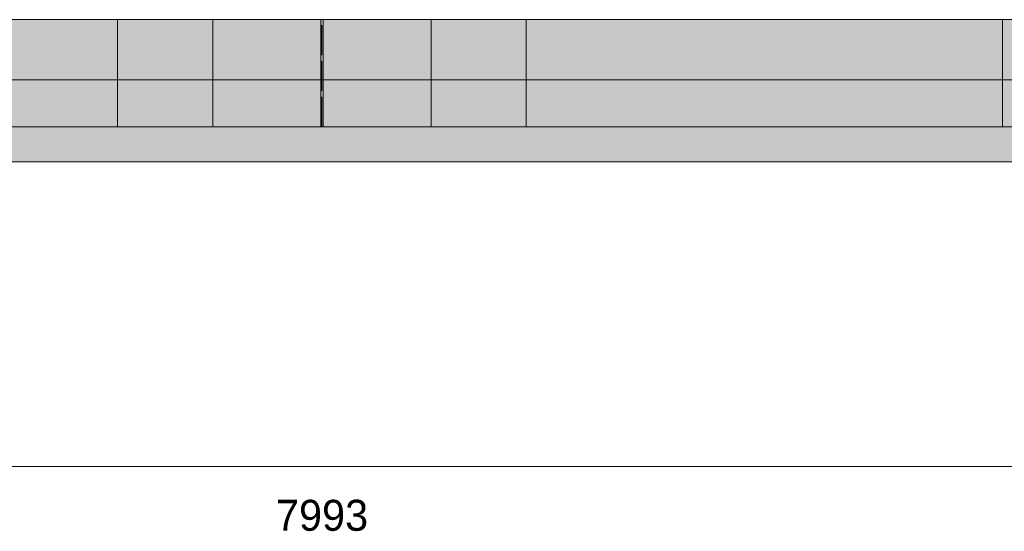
# Model space of a CAD drawing. Header units: millimetres. Extents: x 17 to 413, y 4 to 292.
# Tile 52 of 82: x 221 to 263, y 107 to 129. Entities that reach past the tile are written whole.
import ezdxf
from ezdxf.enums import TextEntityAlignment as Align

# ---------------------------------------------------------------- set-up
doc = ezdxf.new("R2010")
doc.units = ezdxf.units.MM
doc.linetypes.add('DASHED', pattern=[1.524, 1.27, -0.254])
for name, color, linetype in [('FILL-EPS', 7, 'Continuous'), ('FILL-LIGHT', 7, 'Continuous'), ('LINE-C_2E8C94', 7, 'Continuous'), ('LINE-C_337880', 7, 'Continuous'), ('LINE-INK', 7, 'Continuous'), ('LINE-STEEL_GREY', 7, 'Continuous'), ('LINE-TEAL_DK-DASH', 7, 'DASHED'), ('TEXT-INK', 7, 'Continuous')]:
    doc.layers.add(name, color=color, linetype=linetype)

msp = doc.modelspace()

# ---------------------------------------------------------------- hatches: boundary and pattern name
at = {"layer": 'FILL-EPS', "true_color": 0xccffff}
h = msp.add_hatch(color=256, dxfattribs=at)
h.dxf.hatch_style = 1
h.paths.add_polyline_path([(197.101, 124.535), (197.101, 129.107), (269.899, 129.107), (269.899, 124.535)])
h = msp.add_hatch(color=256, dxfattribs=at)
h.dxf.hatch_style = 1
h.paths.add_polyline_path([(197.101, 129.107), (268.883, 129.107), (268.883, 129.107), (269.899, 129.107), (269.899, 124.535), (269.899, 124.535), (268.883, 124.535), (268.883, 124.535), (197.101, 124.535), (197.101, 129.107)])
h = msp.add_hatch(color=256, dxfattribs=at)
h.dxf.hatch_style = 1
h.paths.add_polyline_path([(197.101, 124.535), (197.101, 129.107), (268.884, 129.107), (268.884, 129.107), (268.9, 129.107), (268.9, 129.107), (269.899, 129.107), (269.899, 129.107), (269.899, 129.107), (269.899, 129.107), (269.899, 124.535), (268.884, 124.535), (268.884, 124.535), (268.884, 124.535)])
h = msp.add_hatch(color=256, dxfattribs=at)
h.dxf.hatch_style = 1
h.paths.add_polyline_path([(197.101, 129.107), (269.899, 129.107), (269.899, 124.535), (269.899, 124.535), (269.899, 124.535), (269.899, 124.535), (197.101, 124.535), (197.101, 129.107)])
at = {"layer": 'FILL-LIGHT', "true_color": 0xdbdbde}
h = msp.add_hatch(color=256, dxfattribs=at)
h.dxf.hatch_style = 1
h.paths.add_polyline_path([(194.558, 126.535), (194.558, 129.107), (272.441, 129.107), (272.441, 126.535)])
h = msp.add_hatch(color=256, dxfattribs=at)
h.dxf.hatch_style = 1
h.paths.add_polyline_path([(194.558, 129.107), (272.441, 129.107), (272.441, 126.535), (272.441, 126.535), (194.558, 126.535)])
h = msp.add_hatch(color=256, dxfattribs=at)
h.dxf.hatch_style = 1
h.paths.add_polyline_path([(185.542, 123.035), (185.542, 124.535), (281.457, 124.535), (281.457, 124.535), (281.457, 123.035)])
h = msp.add_hatch(color=256, dxfattribs=at)
h.dxf.hatch_style = 1
h.paths.add_polyline_path([(185.542, 124.535), (185.542, 124.535), (185.542, 124.535), (281.457, 124.535), (281.457, 123.035), (185.542, 123.035)])

# ---------------------------------------------------------------- linework, layer by layer
at = {"layer": 'LINE-C_2E8C94', "lineweight": 5}
for points in [[(197.101, 124.535), (197.101, 129.107), (269.899, 129.107), (269.899, 124.535)], [(197.101, 129.107), (268.883, 129.107), (268.883, 129.107), (269.899, 129.107), (269.899, 124.535), (269.899, 124.535), (268.883, 124.535), (268.883, 124.535), (197.101, 124.535), (197.101, 129.107)], [(197.101, 124.535), (197.101, 129.107), (268.884, 129.107), (268.884, 129.107), (268.9, 129.107), (268.9, 129.107), (269.899, 129.107), (269.899, 129.107), (269.899, 129.107), (269.899, 129.107), (269.899, 124.535), (268.884, 124.535), (268.884, 124.535), (268.884, 124.535)], [(197.101, 129.107), (269.899, 129.107), (269.899, 124.535), (269.899, 124.535), (269.899, 124.535), (269.899, 124.535), (197.101, 124.535), (197.101, 129.107)]]:
    msp.add_lwpolyline(points, close=True, dxfattribs=at)
at = {"layer": 'LINE-C_337880', "lineweight": 5}
for p, q in [((224.784, 124.545), (224.784, 129.097)), ((224.784, 124.545), (224.784, 129.097)), ((228.849, 124.545), (228.849, 129.097)), ((228.849, 124.545), (228.849, 129.097)), ((233.452, 124.545), (233.452, 129.097)), ((233.452, 124.545), (233.452, 129.097)), ((233.452, 124.545), (233.452, 129.097)), ((233.452, 124.545), (233.452, 129.097)), ((233.548, 124.545), (233.548, 129.097)), ((233.548, 124.545), (233.548, 129.097)), ((233.548, 124.545), (233.548, 129.097)), ((233.548, 124.545), (233.548, 129.097)), ((238.151, 124.545), (238.151, 129.097)), ((238.151, 124.545), (238.151, 129.097)), ((242.215, 124.545), (242.215, 129.097)), ((242.215, 124.545), (242.215, 129.097)), ((262.535, 124.545), (262.535, 129.097)), ((262.535, 124.545), (262.535, 129.097))]:
    msp.add_line(p, q, dxfattribs=at)
at = {"layer": 'LINE-INK', "lineweight": 5}
msp.add_line((193.537, 110.035), (273.467, 110.035), dxfattribs=at)
at = {"layer": 'LINE-STEEL_GREY', "lineweight": 5}
for points in [[(194.558, 126.535), (194.558, 129.107), (272.441, 129.107), (272.441, 126.535)], [(194.558, 129.107), (272.441, 129.107), (272.441, 126.535), (272.441, 126.535), (194.558, 126.535)], [(185.542, 123.035), (185.542, 124.535), (281.457, 124.535), (281.457, 124.535), (281.457, 123.035)], [(185.542, 124.535), (185.542, 124.535), (185.542, 124.535), (281.457, 124.535), (281.457, 123.035), (185.542, 123.035)]]:
    msp.add_lwpolyline(points, close=True, dxfattribs=at)
at = {"layer": 'LINE-TEAL_DK-DASH', "lineweight": 5}
msp.add_line((233.5, 124.545), (233.5, 129.097), dxfattribs=at)
msp.add_line((233.5, 124.545), (233.5, 129.097), dxfattribs=at)
msp.add_line((233.5, 124.545), (233.5, 129.097), dxfattribs=at)
msp.add_line((233.5, 124.545), (233.5, 129.097), dxfattribs=at)

# ---------------------------------------------------------------- texts
at = {"layer": 'TEXT-INK'}
msp.add_text('7993', height=1.3208, dxfattribs=at).set_placement((233.503, 107.3), align=Align.CENTER)

doc.saveas('drawing.dxf')
